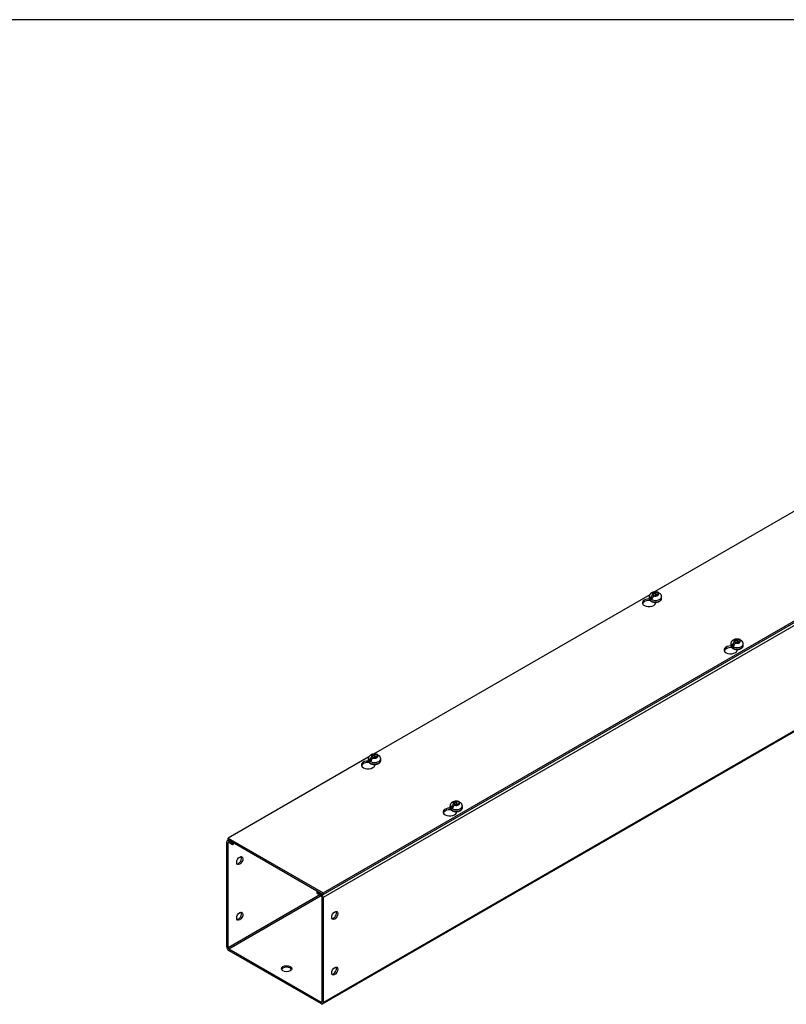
# Model space of a CAD drawing. Header units: inches. Extents: x 1 to 240, y -1 to 159.
# Tile 5 of 6: x 180 to 203, y 129 to 159. Entities that reach past the tile are written whole.
import ezdxf

# ---------------------------------------------------------------- set-up
doc = ezdxf.new("R2010")
doc.units = ezdxf.units.IN
doc.header["$MEASUREMENT"] = 0
for name, color, linetype in [('COM56308-2', 7, 'Continuous'), ('COM56346-1', 7, 'Continuous'), ('Default', 7, 'Continuous'), ('SCS19515', 7, 'Continuous')]:
    doc.layers.add(name, color=color, linetype=linetype)

# ---------------------------------------------------------------- blocks, each defined once
blk = doc.blocks.new('SE5')
at = {"layer": 'COM56308-2', "color": 7, "linetype": 'Continuous'}
for p, q in [((189.075, 132.824), (231.457, 157.294)), ((189.075, 132.778), (231.457, 157.247)), ((207.429, 146.729), (199.088, 141.913)), ((198.944, 141.83), (190.602, 137.014)), ((198.947, 141.658), (198.947, 141.666)), ((198.952, 141.66), (198.947, 141.658)), ((199.124, 141.574), (199.124, 141.602)), ((201.414, 140.234), (201.414, 140.242)), ((201.419, 140.236), (201.414, 140.234)), ((201.591, 140.149), (201.591, 140.178)), ((190.459, 136.931), (186.21, 134.478)), ((190.462, 136.759), (190.462, 136.767)), ((190.466, 136.761), (190.462, 136.759)), ((190.639, 136.675), (190.639, 136.703)), ((192.929, 135.335), (192.929, 135.343)), ((192.933, 135.337), (192.929, 135.335)), ((193.106, 135.251), (193.106, 135.279)), ((186.21, 134.478), (189.075, 132.824)), ((186.21, 134.432), (186.21, 134.478)), ((186.21, 134.432), (189.075, 132.778)), ((189.075, 132.778), (189.075, 132.824))]:
    blk.add_line(p, q, dxfattribs=at)
for centre, start_param, end_param in [((198.923, 141.588), 1.536974, 6.405229), ((198.923, 141.542), 1.448753, 2.941717), ((201.39, 140.164), 1.536974, 6.405229), ((201.39, 140.117), 1.448753, 2.941717), ((190.437, 136.689), 1.536974, 6.405229), ((190.437, 136.643), 1.448753, 2.938903), ((192.904, 135.265), 1.536974, 6.405229), ((192.904, 135.218), 1.448753, 2.941717)]:
    blk.add_ellipse(centre, major_axis=(0.203, 0), ratio=0.57735, start_param=start_param, end_param=end_param, dxfattribs=at)
at = {"layer": 'COM56346-1', "color": 7, "linetype": 'Continuous'}
for p, q in [((231.501, 157.177), (189.075, 132.682)), ((189.057, 129.471), (231.484, 153.965)), ((189.075, 129.51), (231.501, 154.005)), ((201.312, 140.226), (201.202, 140.162)), ((192.827, 135.327), (192.717, 135.263)), ((186.166, 131.189), (186.166, 134.362)), ((186.224, 134.424), (186.184, 134.401)), ((186.206, 134.338), (186.227, 134.35)), ((186.206, 131.166), (186.206, 134.338)), ((186.249, 134.409), (186.227, 134.397)), ((186.227, 134.397), (186.343, 134.33)), ((186.227, 134.35), (186.343, 134.283)), ((186.343, 134.33), (186.365, 134.342)), ((186.343, 134.283), (186.343, 134.33)), ((186.343, 134.283), (186.405, 134.319)), ((188.974, 132.764), (186.206, 131.166)), ((186.227, 131.131), (189.015, 132.74)), ((188.92, 132.867), (188.898, 132.854)), ((188.898, 132.854), (189.014, 132.787)), ((188.898, 132.808), (188.898, 132.854)), ((188.898, 132.808), (189.014, 132.741)), ((189.014, 132.787), (189.036, 132.8)), ((189.035, 132.705), (189.035, 129.533)), ((189.075, 132.682), (189.075, 129.51)), ((186.227, 131.131), (189.014, 129.521)), ((186.227, 131.084), (189.014, 129.475)), ((189.035, 129.533), (189.014, 129.521))]:
    blk.add_line(p, q, dxfattribs=at)
for centre, major_axis, start_param, end_param in [((186.227, 134.326), (0.043, -0.0745), 2.356194, 3.926991), ((186.227, 134.326), (0.0145, -0.0251), 2.356194, 3.926991), ((186.52, 133.819), (-0.067, -0.115), 0.307887, 2.833706), ((189.014, 132.717), (-0.043, 0.0745), 3.926991, 5.497787), ((189.014, 132.717), (-0.0145, 0.0251), 3.926991, 5.497787), ((186.52, 132.14), (-0.066, -0.115), 0.307887, 2.833706), ((189.388, 132.163), (0.066, 0.115), 3.44948, 5.975298), ((186.227, 131.154), (-0.043, 0.0745), 0.785398, 2.356194), ((186.227, 131.154), (-0.0145, 0.0251), 0.785398, 2.356194), ((187.974, 130.484), (0.156, 0), 0.260902, 2.88069), ((189.388, 130.484), (0.066, 0.115), 3.44948, 5.975298), ((189.014, 129.545), (-0.0145, 0.0251), 2.356194, 3.926991), ((189.014, 129.545), (-0.043, 0.0745), 2.356194, 3.926991)]:
    blk.add_ellipse(centre, major_axis=major_axis, ratio=0.57735, start_param=start_param, end_param=end_param, dxfattribs=at)
for centre, major_axis in [((186.56, 133.796), (-0.066, -0.115)), ((186.56, 132.117), (-0.066, -0.115)), ((189.429, 132.14), (0.066, 0.115)), ((187.974, 130.53), (0.156, 0)), ((189.429, 130.46), (0.066, 0.115))]:
    blk.add_ellipse(centre, major_axis=major_axis, ratio=0.57735, dxfattribs=at)
at = {"layer": 'SCS19515', "color": 7, "linetype": 'Continuous'}
for p, q in [((198.927, 141.769), (198.927, 141.72)), ((199.035, 141.759), (198.964, 141.718)), ((199.059, 141.834), (199.028, 141.816)), ((199.059, 141.874), (199.128, 141.874)), ((199.059, 141.834), (199.059, 141.874)), ((199.059, 141.834), (199.059, 141.783)), ((199.059, 141.813), (199.128, 141.813)), ((199.07, 141.792), (199.101, 141.81)), ((199.171, 141.81), (199.101, 141.81)), ((199.159, 141.892), (199.128, 141.874)), ((199.128, 141.813), (199.128, 141.874)), ((199.171, 141.838), (199.128, 141.813)), ((199.171, 141.85), (199.202, 141.868)), ((199.171, 141.85), (199.171, 141.81)), ((199.302, 141.72), (199.302, 141.769)), ((201.526, 140.45), (201.596, 140.45)), ((201.526, 140.41), (201.526, 140.45)), ((201.626, 140.468), (201.596, 140.45)), ((201.596, 140.389), (201.596, 140.45)), ((201.638, 140.413), (201.596, 140.389)), ((201.638, 140.426), (201.669, 140.443)), ((201.638, 140.426), (201.638, 140.385)), ((201.394, 140.344), (201.394, 140.295)), ((201.502, 140.335), (201.431, 140.294)), ((201.526, 140.41), (201.495, 140.392)), ((201.526, 140.41), (201.526, 140.359)), ((201.526, 140.389), (201.596, 140.389)), ((201.538, 140.368), (201.568, 140.385)), ((201.638, 140.385), (201.568, 140.385)), ((201.769, 140.295), (201.769, 140.344)), ((190.442, 136.87), (190.442, 136.821)), ((190.55, 136.86), (190.478, 136.819)), ((190.574, 136.935), (190.543, 136.917)), ((190.574, 136.975), (190.643, 136.975)), ((190.574, 136.935), (190.574, 136.975)), ((190.574, 136.935), (190.574, 136.884)), ((190.574, 136.914), (190.643, 136.914)), ((190.585, 136.893), (190.616, 136.911)), ((190.686, 136.911), (190.616, 136.911)), ((190.674, 136.993), (190.643, 136.975)), ((190.643, 136.914), (190.643, 136.975)), ((190.686, 136.939), (190.643, 136.914)), ((190.686, 136.951), (190.716, 136.969)), ((190.686, 136.951), (190.686, 136.911)), ((190.817, 136.821), (190.817, 136.87)), ((192.909, 135.445), (192.909, 135.396)), ((193.017, 135.436), (192.945, 135.395)), ((193.041, 135.511), (193.01, 135.493)), ((193.041, 135.551), (193.11, 135.551)), ((193.041, 135.511), (193.041, 135.551)), ((193.041, 135.511), (193.041, 135.46)), ((193.041, 135.49), (193.11, 135.49)), ((193.052, 135.469), (193.083, 135.486)), ((193.153, 135.486), (193.083, 135.486)), ((193.141, 135.569), (193.11, 135.551)), ((193.11, 135.49), (193.11, 135.551)), ((193.153, 135.514), (193.11, 135.49)), ((193.153, 135.527), (193.183, 135.544)), ((193.153, 135.527), (193.153, 135.486)), ((193.284, 135.396), (193.284, 135.445))]:
    blk.add_line(p, q, dxfattribs=at)
for centre, radius, start, end in [((199.106, 141.695), 0.144, 122.6431, 170.9725), ((199.148, 141.671), 0.144, 122.6435, 170.9722), ((199.174, 141.769), 0.128, 0.0656, 52.0789), ((201.641, 140.344), 0.128, 0.0656, 52.0789), ((201.573, 140.271), 0.144, 122.6431, 170.9725), ((201.615, 140.247), 0.144, 122.6435, 170.9722), ((190.62, 136.797), 0.144, 122.6431, 170.9725), ((190.663, 136.772), 0.144, 122.6435, 170.9722), ((190.689, 136.87), 0.128, 0.0656, 52.0789), ((193.087, 135.372), 0.144, 122.6431, 170.9725), ((193.13, 135.348), 0.144, 122.6435, 170.9722), ((193.156, 135.445), 0.128, 0.0656, 52.0789)]:
    blk.add_arc(centre, radius, start, end, dxfattribs=at)
for centre, major_axis, start_param, end_param in [((199.115, 141.842), (0.0975, 0), 1.098165, 3.614224), ((199.115, 141.769), (0.188, 0), 3.14092, 6.283185), ((199.115, 141.72), (-0.188, 0), 0, 3.141593), ((199.115, 141.781), (-0.186, 0), 0.623612, 0.947184), ((199.115, 141.842), (-0.0975, 0), 1.098165, 3.614224), ((199.115, 141.769), (0.188, 0), 0, 0.0008), ((201.582, 140.418), (0.0975, 0), 1.098165, 3.614224), ((201.582, 140.418), (-0.0975, 0), 1.098165, 3.614224), ((201.582, 140.344), (0.187, 0), 3.14092, 6.283185), ((201.582, 140.295), (-0.188, 0), 0, 3.141593), ((201.582, 140.356), (-0.186, 0), 0.623612, 0.947184), ((201.582, 140.344), (0.187, 0), 0, 0.0008), ((190.63, 136.87), (0.187, 0), 3.14092, 6.283185), ((190.63, 136.943), (0.0975, 0), 1.098165, 3.614224), ((190.63, 136.943), (-0.0975, 0), 1.098165, 3.614224), ((190.63, 136.87), (0.187, 0), 0, 0.0008), ((190.63, 136.821), (-0.187, 0), 0, 3.141593), ((190.63, 136.882), (-0.186, 0), 0.623612, 0.947184), ((193.097, 135.445), (0.187, 0), 3.14092, 6.283185), ((193.097, 135.396), (-0.187, 0), 0, 3.141593), ((193.097, 135.457), (-0.186, 0), 0.623612, 0.947184), ((193.097, 135.519), (0.0975, 0), 1.098165, 3.614224), ((193.097, 135.519), (-0.0975, 0), 1.098165, 3.614224), ((193.097, 135.445), (0.187, 0), 0, 0.0008)]:
    blk.add_ellipse(centre, major_axis=major_axis, ratio=0.57735, start_param=start_param, end_param=end_param, dxfattribs=at)
for points, knots in [([(199.201, 141.899), (199.194, 141.902), (199.179, 141.907), (199.152, 141.913), (199.124, 141.915), (199.095, 141.915), (199.067, 141.911), (199.039, 141.904), (199.013, 141.894), (198.99, 141.88), (198.971, 141.865), (198.955, 141.848), (198.942, 141.829), (198.934, 141.809), (198.928, 141.788), (198.928, 141.776), (198.928, 141.769)], [0, 0, 0, 0, 0.064332, 0.141795, 0.219325, 0.297043, 0.375513, 0.45533, 0.537235, 0.6115, 0.682969, 0.751394, 0.817418, 0.881848, 0.945385, 1, 1, 1, 1]), ([(199.222, 141.875), (199.222, 141.876), (199.221, 141.878), (199.219, 141.882), (199.218, 141.885), (199.214, 141.891), (199.212, 141.893), (199.207, 141.897), (199.204, 141.898), (199.198, 141.9), (199.195, 141.901), (199.189, 141.902), (199.185, 141.901), (199.178, 141.9), (199.174, 141.899), (199.167, 141.896), (199.163, 141.894), (199.159, 141.892)], [0.0718773, 0.0718773, 0.0718773, 0.0718773, 0.125, 0.125, 0.25, 0.25, 0.375, 0.375, 0.5, 0.5, 0.625, 0.625, 0.75, 0.75, 0.875, 0.875, 1, 1, 1, 1]), ([(198.928, 141.721), (198.928, 141.718), (198.927, 141.71), (198.931, 141.695), (198.938, 141.678), (198.95, 141.661), (198.965, 141.647), (198.984, 141.633), (199.006, 141.622), (199.03, 141.613), (199.057, 141.606), (199.084, 141.602), (199.113, 141.6), (199.141, 141.601), (199.169, 141.605), (199.195, 141.611), (199.22, 141.62), (199.243, 141.631), (199.263, 141.645), (199.28, 141.661), (199.292, 141.678), (199.3, 141.697), (199.303, 141.711), (199.302, 141.718), (199.302, 141.72)], [0, 0, 0, 0, 0.019157, 0.063812, 0.108443, 0.154081, 0.201306, 0.249996, 0.299549, 0.349326, 0.39899, 0.448503, 0.497916, 0.547315, 0.596785, 0.64641, 0.696295, 0.746526, 0.797116, 0.84779, 0.897794, 0.946207, 0.992631, 1, 1, 1, 1]), ([(199.202, 141.868), (199.205, 141.87), (199.209, 141.872), (199.217, 141.875), (199.22, 141.876), (199.227, 141.877), (199.231, 141.877), (199.238, 141.877), (199.241, 141.876), (199.247, 141.874), (199.249, 141.872), (199.252, 141.87), (199.252, 141.87), (199.253, 141.87)], [0, 0, 0, 0, 0.125, 0.125, 0.25, 0.25, 0.375, 0.375, 0.5, 0.5, 0.625, 0.625, 0.6404688, 0.6404688, 0.6404688, 0.6404688]), ([(201.669, 140.475), (201.661, 140.478), (201.646, 140.483), (201.62, 140.488), (201.591, 140.491), (201.563, 140.49), (201.534, 140.487), (201.506, 140.479), (201.48, 140.469), (201.457, 140.456), (201.438, 140.441), (201.422, 140.424), (201.41, 140.405), (201.401, 140.385), (201.395, 140.364), (201.395, 140.351), (201.395, 140.344)], [0, 0, 0, 0, 0.064332, 0.141795, 0.219325, 0.297043, 0.375513, 0.45533, 0.537235, 0.6115, 0.682969, 0.751394, 0.817418, 0.881848, 0.945385, 1, 1, 1, 1]), ([(201.689, 140.45), (201.689, 140.452), (201.688, 140.453), (201.686, 140.458), (201.685, 140.461), (201.681, 140.466), (201.679, 140.469), (201.674, 140.472), (201.671, 140.474), (201.665, 140.476), (201.662, 140.477), (201.656, 140.477), (201.652, 140.477), (201.645, 140.476), (201.641, 140.475), (201.634, 140.472), (201.63, 140.47), (201.626, 140.468)], [0.0718773, 0.0718773, 0.0718773, 0.0718773, 0.125, 0.125, 0.25, 0.25, 0.375, 0.375, 0.5, 0.5, 0.625, 0.625, 0.75, 0.75, 0.875, 0.875, 1, 1, 1, 1]), ([(201.669, 140.443), (201.673, 140.445), (201.676, 140.447), (201.684, 140.45), (201.687, 140.451), (201.695, 140.452), (201.698, 140.453), (201.705, 140.452), (201.708, 140.452), (201.714, 140.449), (201.716, 140.448), (201.719, 140.446), (201.719, 140.446), (201.72, 140.445)], [0, 0, 0, 0, 0.125, 0.125, 0.25, 0.25, 0.375, 0.375, 0.5, 0.5, 0.625, 0.625, 0.6404688, 0.6404688, 0.6404688, 0.6404688]), ([(201.395, 140.297), (201.395, 140.294), (201.394, 140.286), (201.398, 140.27), (201.405, 140.253), (201.417, 140.237), (201.432, 140.222), (201.451, 140.209), (201.473, 140.197), (201.497, 140.188), (201.524, 140.182), (201.551, 140.177), (201.58, 140.176), (201.608, 140.177), (201.636, 140.181), (201.663, 140.187), (201.688, 140.196), (201.71, 140.207), (201.73, 140.221), (201.747, 140.236), (201.759, 140.254), (201.767, 140.273), (201.77, 140.287), (201.769, 140.294), (201.769, 140.295)], [0, 0, 0, 0, 0.019157, 0.063812, 0.108443, 0.154081, 0.201306, 0.249996, 0.299549, 0.349326, 0.39899, 0.448503, 0.497916, 0.547315, 0.596785, 0.64641, 0.696295, 0.746526, 0.797116, 0.84779, 0.897794, 0.946207, 0.992631, 1, 1, 1, 1]), ([(190.716, 137), (190.708, 137.003), (190.694, 137.008), (190.667, 137.014), (190.639, 137.016), (190.61, 137.016), (190.582, 137.012), (190.554, 137.005), (190.528, 136.995), (190.505, 136.981), (190.486, 136.966), (190.47, 136.949), (190.457, 136.93), (190.448, 136.91), (190.443, 136.889), (190.443, 136.877), (190.442, 136.87)], [0, 0, 0, 0, 0.064332, 0.141795, 0.219325, 0.297043, 0.375513, 0.45533, 0.537235, 0.6115, 0.682969, 0.751394, 0.817418, 0.881848, 0.945385, 1, 1, 1, 1]), ([(190.737, 136.976), (190.736, 136.977), (190.736, 136.979), (190.734, 136.983), (190.733, 136.986), (190.729, 136.992), (190.726, 136.994), (190.722, 136.998), (190.719, 136.999), (190.713, 137.002), (190.71, 137.002), (190.703, 137.003), (190.7, 137.002), (190.693, 137.001), (190.689, 137), (190.682, 136.997), (190.678, 136.995), (190.674, 136.993)], [0.0718773, 0.0718773, 0.0718773, 0.0718773, 0.125, 0.125, 0.25, 0.25, 0.375, 0.375, 0.5, 0.5, 0.625, 0.625, 0.75, 0.75, 0.875, 0.875, 1, 1, 1, 1]), ([(190.716, 136.969), (190.72, 136.971), (190.724, 136.973), (190.731, 136.976), (190.735, 136.977), (190.742, 136.978), (190.746, 136.978), (190.752, 136.978), (190.755, 136.977), (190.761, 136.975), (190.764, 136.973), (190.767, 136.971), (190.767, 136.971), (190.767, 136.971)], [0, 0, 0, 0, 0.125, 0.125, 0.25, 0.25, 0.375, 0.375, 0.5, 0.5, 0.625, 0.625, 0.6404688, 0.6404688, 0.6404688, 0.6404688]), ([(190.443, 136.822), (190.442, 136.819), (190.442, 136.811), (190.445, 136.796), (190.453, 136.779), (190.464, 136.762), (190.48, 136.748), (190.498, 136.734), (190.52, 136.723), (190.545, 136.714), (190.571, 136.707), (190.599, 136.703), (190.627, 136.701), (190.656, 136.702), (190.684, 136.706), (190.71, 136.712), (190.735, 136.721), (190.758, 136.733), (190.778, 136.746), (190.794, 136.762), (190.807, 136.779), (190.814, 136.798), (190.818, 136.812), (190.817, 136.819), (190.817, 136.821)], [0, 0, 0, 0, 0.019157, 0.063812, 0.108443, 0.154081, 0.201306, 0.249996, 0.299549, 0.349326, 0.39899, 0.448503, 0.497916, 0.547315, 0.596785, 0.64641, 0.696295, 0.746526, 0.797116, 0.84779, 0.897794, 0.946207, 0.992631, 1, 1, 1, 1]), ([(192.91, 135.398), (192.91, 135.395), (192.909, 135.387), (192.912, 135.371), (192.92, 135.354), (192.932, 135.338), (192.947, 135.323), (192.965, 135.31), (192.987, 135.298), (193.012, 135.289), (193.038, 135.283), (193.066, 135.279), (193.094, 135.277), (193.123, 135.278), (193.151, 135.282), (193.177, 135.288), (193.202, 135.297), (193.225, 135.308), (193.245, 135.322), (193.261, 135.337), (193.274, 135.355), (193.281, 135.374), (193.285, 135.388), (193.284, 135.395), (193.284, 135.396)], [0, 0, 0, 0, 0.019157, 0.063812, 0.108443, 0.154081, 0.201306, 0.249996, 0.299549, 0.349326, 0.39899, 0.448503, 0.497916, 0.547315, 0.596785, 0.64641, 0.696295, 0.746526, 0.797116, 0.84779, 0.897794, 0.946207, 0.992631, 1, 1, 1, 1]), ([(193.183, 135.576), (193.175, 135.579), (193.161, 135.584), (193.134, 135.589), (193.106, 135.592), (193.077, 135.591), (193.049, 135.588), (193.021, 135.58), (192.995, 135.57), (192.972, 135.557), (192.953, 135.542), (192.937, 135.525), (192.924, 135.506), (192.915, 135.486), (192.91, 135.465), (192.91, 135.452), (192.91, 135.445)], [0, 0, 0, 0, 0.064332, 0.141795, 0.219325, 0.297043, 0.375513, 0.45533, 0.537235, 0.6115, 0.682969, 0.751394, 0.817418, 0.881848, 0.945385, 1, 1, 1, 1]), ([(193.204, 135.551), (193.204, 135.553), (193.203, 135.554), (193.201, 135.559), (193.2, 135.562), (193.196, 135.567), (193.194, 135.57), (193.189, 135.574), (193.186, 135.575), (193.18, 135.577), (193.177, 135.578), (193.17, 135.578), (193.167, 135.578), (193.16, 135.577), (193.156, 135.576), (193.149, 135.573), (193.145, 135.571), (193.141, 135.569)], [0.0718773, 0.0718773, 0.0718773, 0.0718773, 0.125, 0.125, 0.25, 0.25, 0.375, 0.375, 0.5, 0.5, 0.625, 0.625, 0.75, 0.75, 0.875, 0.875, 1, 1, 1, 1]), ([(193.183, 135.544), (193.187, 135.547), (193.191, 135.548), (193.199, 135.551), (193.202, 135.552), (193.209, 135.554), (193.213, 135.554), (193.219, 135.553), (193.223, 135.553), (193.228, 135.551), (193.231, 135.549), (193.234, 135.547), (193.234, 135.547), (193.234, 135.546)], [0, 0, 0, 0, 0.125, 0.125, 0.25, 0.25, 0.375, 0.375, 0.5, 0.5, 0.625, 0.625, 0.6404688, 0.6404688, 0.6404688, 0.6404688])]:
    blk.add_open_spline(points, degree=3, knots=knots, dxfattribs=at)
blk = doc.blocks.new('BORDER')
at = {"layer": 'Default', "color": 7, "linetype": 'Continuous'}
blk.add_line((0, 27.86), (-41.86, 27.86), dxfattribs=at)

msp = doc.modelspace()

# ---------------------------------------------------------------- block references
at = {"layer": 'Default', "color": 7, "xscale": 5.7, "yscale": 5.7, "zscale": 5.7}
msp.add_blockref('BORDER', (239.562, 0.401), dxfattribs=at)
at = {"layer": 'Default'}
msp.add_blockref('SE5', (0, 0), dxfattribs=at)

doc.saveas('drawing.dxf')
